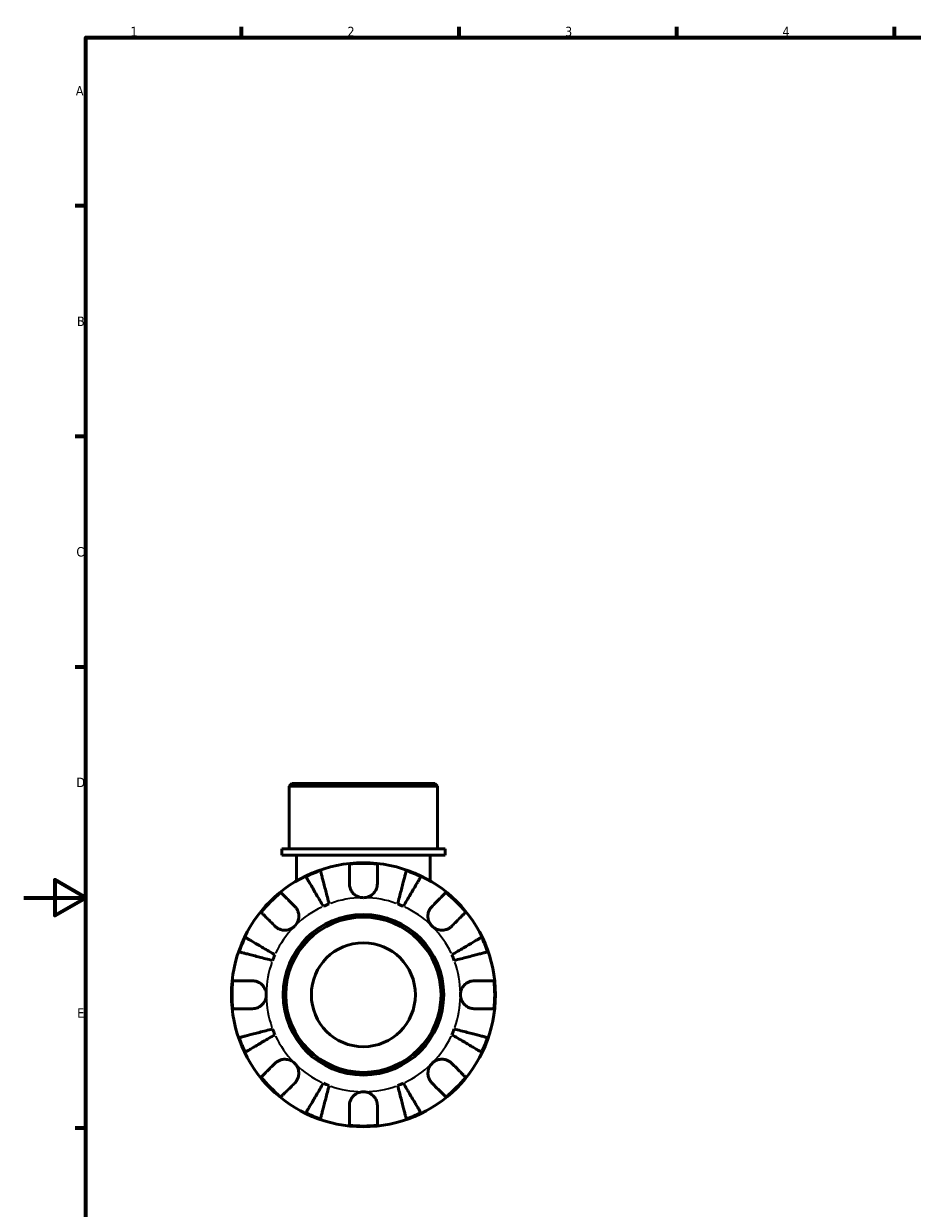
# Model space of a CAD drawing. Header units: millimetres. Extents: x 0 to 902, y -200 to 594.
# Tile 2 of 5: x 0 to 286, y 197 to 578. Entities that reach past the tile are written whole.
import ezdxf

# ---------------------------------------------------------------- set-up
doc = ezdxf.new("R2010")
doc.units = ezdxf.units.MM
for name, color, linetype, lineweight in [('Border (ANSI)', 7, 'Continuous', 70), ('Visible (ANSI)', 7, 'Continuous', 50), ('Visible Narrow (ANSI)', 7, 'Continuous', 35)]:
    doc.layers.add(name, color=color, linetype=linetype, lineweight=lineweight)
doc.styles.add('Note Text (ANSI)', font='tahoma.ttf')

# ---------------------------------------------------------------- blocks, each defined once
blk = doc.blocks.new('Borders Default Border')
at = {"layer": 'Border (ANSI)'}
for p, q in [((70.08, 574), (70.08, 577.45)), ((140.17, 574), (140.17, 577.45)), ((210.25, 574), (210.25, 577.45)), ((280.33, 574), (280.33, 577.45)), ((20, 519.75), (16.55, 519.75)), ((20, 445.5), (16.55, 445.5)), ((20, 371.25), (16.55, 371.25)), ((20, 222.75), (16.55, 222.75))]:
    blk.add_line(p, q, dxfattribs=at)
at = {"layer": 'Border (ANSI)', "flags": 128}
for points in [[(20, 20), (20, 574), (821, 574), (821, 20), (20, 20)], [(0, 297), (20, 297), (10, 302.77), (10, 291.23), (20, 297)]]:
    blk.add_lwpolyline(points, dxfattribs=at)
at = {"layer": 'Border (ANSI)', "color": 230, "true_color": 0xff0080, "char_height": 3.05, "attachment_point": 7, "style": 'Note Text (ANSI)'}
for s, insert in [('1', (34.35, 574.4)), ('2', (104.2, 574.4)), ('3', (174.26, 574.34)), ('4', (244.23, 574.4)), ('A', (16.78, 555.35)), ('B', (17.15, 481.1)), ('C', (16.95, 406.8)), ('D', (16.96, 332.6)), ('E', (17.21, 258.35))]:
    blk.add_mtext(s, dxfattribs=dict(at, insert=insert))

msp = doc.modelspace()

# ---------------------------------------------------------------- linework, layer by layer
at = {"layer": 'Visible (ANSI)'}
for p, q in [((86.279, 333.741), (85.429, 332.891)), ((133.232, 332.891), (85.429, 332.891)), ((85.429, 312.741), (85.429, 332.891)), ((86.279, 333.741), (132.382, 333.741)), ((132.382, 333.741), (133.232, 332.891)), ((133.232, 312.741), (133.232, 332.891)), ((135.622, 312.741), (83.039, 312.741)), ((83.039, 310.641), (83.039, 312.741)), ((135.622, 310.641), (83.039, 310.641)), ((87.819, 310.641), (87.819, 302.395)), ((130.842, 310.641), (130.842, 302.395)), ((135.622, 310.641), (135.622, 312.741))]:
    msp.add_line(p, q, dxfattribs=at)
for radius in [42.5, 25.85, 25, 16.731]:
    msp.add_circle((109.331, 265.741), radius, dxfattribs=at)
for radius, start, end in [(42.273, 109.05437, 115.94563), (42.273, 83.88919, 96.11081), (42.273, 64.05437, 70.94563), (42.273, 128.88919, 141.11081), (42.273, 38.88919, 51.11081), (31.25, 110.66622, 114.33378), (31.25, 65.66622, 69.33378), (42.273, 154.05437, 160.94563), (42.273, 19.05437, 25.94563), (31.25, 155.66622, 159.33378), (31.25, 20.66622, 24.33378), (42.273, 173.88919, 186.11081), (42.273, 353.88919, 6.11081), (42.273, 199.05437, 205.94563), (31.25, 200.66622, 204.33378), (31.25, 335.66622, 339.33378), (42.273, 334.05437, 340.94563), (42.273, 218.88919, 231.11081), (31.25, 245.66622, 249.33378), (31.25, 290.66622, 294.33378), (42.273, 308.88919, 321.11081), (42.273, 244.05437, 250.94563), (42.273, 289.05437, 295.94563), (42.273, 263.88919, 276.11081)]:
    msp.add_arc((109.331, 265.741), radius, start, end, dxfattribs=at)
for points, knots in [([(95.53, 305.698), (95.567, 305.555), (95.623, 305.34), (95.754, 304.831), (95.843, 304.489), (96.054, 303.673), (96.176, 303.2), (96.423, 302.247), (96.57, 301.679), (96.886, 300.456), (97.055, 299.8), (97.378, 298.552), (97.561, 297.844), (97.936, 296.396), (98.127, 295.657), (98.302, 294.98)], [0.2134337, 0.2134337, 0.2134337, 0.2134337, 0.41601, 0.41601, 0.6243485, 0.6243485, 0.832687, 0.832687, 1.0415719, 1.0415719, 1.2504568, 1.2504568, 1.4601279, 1.4601279, 1.6697991, 1.6697991, 1.6697991, 1.6697991]), ([(104.831, 301.491), (104.831, 301.992), (104.831, 302.5), (104.831, 303.616), (104.831, 304.205), (104.831, 305.191), (104.831, 305.68), (104.831, 306.524), (104.831, 306.879), (104.831, 307.404), (104.831, 307.626), (104.831, 307.774)], [5.50227189, 5.50227189, 5.50227189, 5.50227189, 5.66172607, 5.66172607, 5.87111315, 5.87111315, 6.07951382, 6.07951382, 6.28791448, 6.28791448, 6.49007585, 6.49007585, 6.49007585, 6.49007585]), ([(113.831, 307.774), (113.831, 307.626), (113.831, 307.404), (113.831, 306.879), (113.831, 306.524), (113.831, 305.68), (113.831, 305.191), (113.831, 304.205), (113.831, 303.616), (113.831, 302.5), (113.831, 301.992), (113.831, 301.491)], [0.21343841, 0.21343841, 0.21343841, 0.21343841, 0.41559978, 0.41559978, 0.62400044, 0.62400044, 0.8324011, 0.8324011, 1.04178819, 1.04178819, 1.20124236, 1.20124236, 1.20124236, 1.20124236]), ([(120.36, 294.98), (120.535, 295.657), (120.726, 296.396), (121.1, 297.844), (121.283, 298.552), (121.606, 299.8), (121.776, 300.456), (122.092, 301.679), (122.239, 302.247), (122.485, 303.2), (122.608, 303.673), (122.819, 304.489), (122.907, 304.831), (123.039, 305.34), (123.094, 305.555), (123.131, 305.698)], [5.0161165, 5.0161165, 5.0161165, 5.0161165, 5.2257877, 5.2257877, 5.4354588, 5.4354588, 5.6443437, 5.6443437, 5.8532286, 5.8532286, 6.0615671, 6.0615671, 6.2699056, 6.2699056, 6.472482, 6.472482, 6.472482, 6.472482]), ([(96.454, 294.215), (96.099, 294.817), (95.712, 295.475), (94.953, 296.763), (94.582, 297.394), (93.927, 298.505), (93.584, 299.088), (92.943, 300.176), (92.645, 300.682), (92.145, 301.53), (91.897, 301.951), (91.47, 302.677), (91.29, 302.982), (91.023, 303.435), (90.911, 303.626), (90.836, 303.753)], [5.0161165, 5.0161165, 5.0161165, 5.0161165, 5.2257877, 5.2257877, 5.4354588, 5.4354588, 5.6443437, 5.6443437, 5.8532286, 5.8532286, 6.0615671, 6.0615671, 6.2699056, 6.2699056, 6.472482, 6.472482, 6.472482, 6.472482]), ([(109.331, 296.991), (108.912, 296.991), (108.496, 297.05), (107.606, 297.304), (107.146, 297.525), (106.357, 298.083), (106.025, 298.404), (105.509, 299.083), (105.314, 299.426), (105.075, 300.01), (105.002, 300.24), (104.899, 300.681), (104.866, 300.891), (104.836, 301.232), (104.831, 301.362), (104.831, 301.491)], [0, 0, 0, 0, 0.1255823, 0.1255823, 0.27758688, 0.27758688, 0.41565829, 0.41565829, 0.53558864, 0.53558864, 0.6106285, 0.6106285, 0.67830711, 0.67830711, 0.7205994, 0.7205994, 0.7205994, 0.7205994]), ([(113.831, 301.491), (113.831, 301.282), (113.816, 301.071), (113.756, 300.649), (113.711, 300.439), (113.574, 299.969), (113.473, 299.712), (113.122, 299.017), (112.822, 298.607), (112.053, 297.865), (111.581, 297.554), (110.515, 297.11), (109.926, 296.991), (109.331, 296.991)], [-0.72877811, -0.72877811, -0.72877811, -0.72877811, -0.65864576, -0.65864576, -0.58948737, -0.58948737, -0.50282865, -0.50282865, -0.34782332, -0.34782332, -0.17870564, -0.17870564, 0, 0, 0, 0]), ([(127.826, 303.753), (127.751, 303.626), (127.638, 303.435), (127.372, 302.982), (127.192, 302.677), (126.764, 301.951), (126.516, 301.53), (126.017, 300.682), (125.719, 300.176), (125.078, 299.088), (124.734, 298.505), (124.08, 297.394), (123.708, 296.763), (122.949, 295.475), (122.562, 294.817), (122.207, 294.215)], [0.2134337, 0.2134337, 0.2134337, 0.2134337, 0.41601, 0.41601, 0.6243485, 0.6243485, 0.832687, 0.832687, 1.0415719, 1.0415719, 1.2504568, 1.2504568, 1.4601279, 1.4601279, 1.6697991, 1.6697991, 1.6697991, 1.6697991]), ([(82.791, 298.645), (82.896, 298.54), (83.053, 298.383), (83.424, 298.012), (83.675, 297.761), (84.271, 297.164), (84.617, 296.819), (85.315, 296.121), (85.731, 295.705), (86.52, 294.915), (86.88, 294.556), (87.234, 294.202)], [0.21343841, 0.21343841, 0.21343841, 0.21343841, 0.41559978, 0.41559978, 0.62400044, 0.62400044, 0.8324011, 0.8324011, 1.04178819, 1.04178819, 1.20124236, 1.20124236, 1.20124236, 1.20124236]), ([(131.428, 294.202), (131.782, 294.556), (132.141, 294.915), (132.93, 295.705), (133.347, 296.121), (134.044, 296.819), (134.39, 297.164), (134.987, 297.761), (135.237, 298.012), (135.609, 298.383), (135.766, 298.54), (135.87, 298.645)], [5.50227189, 5.50227189, 5.50227189, 5.50227189, 5.66172607, 5.66172607, 5.87111315, 5.87111315, 6.07951382, 6.07951382, 6.28791448, 6.28791448, 6.49007585, 6.49007585, 6.49007585, 6.49007585]), ([(87.234, 294.202), (87.323, 294.113), (87.409, 294.019), (87.677, 293.702), (87.843, 293.462), (88.139, 292.928), (88.265, 292.635), (88.491, 291.887), (88.557, 291.427), (88.544, 290.395), (88.43, 289.835), (87.987, 288.759), (87.655, 288.259), (87.234, 287.838)], [-0.72474413, -0.72474413, -0.72474413, -0.72474413, -0.68292689, -0.68292689, -0.58946764, -0.58946764, -0.49014387, -0.49014387, -0.34933517, -0.34933517, -0.17856496, -0.17856496, 0, 0, 0, 0]), ([(131.428, 287.838), (131.187, 288.08), (130.974, 288.347), (130.6, 288.946), (130.445, 289.277), (130.18, 290.089), (130.105, 290.575), (130.114, 291.526), (130.19, 291.981), (130.429, 292.714), (130.557, 293), (130.86, 293.526), (131.031, 293.764), (131.288, 294.058), (131.357, 294.131), (131.428, 294.202)], [0, 0, 0, 0, 0.10230486, 0.10230486, 0.2116531, 0.2116531, 0.35868741, 0.35868741, 0.49861539, 0.49861539, 0.59613895, 0.59613895, 0.69034298, 0.69034298, 0.72355027, 0.72355027, 0.72355027, 0.72355027]), ([(80.87, 287.838), (80.516, 288.192), (80.157, 288.552), (79.367, 289.341), (78.951, 289.757), (78.253, 290.455), (77.908, 290.801), (77.311, 291.397), (77.06, 291.648), (76.689, 292.019), (76.532, 292.176), (76.427, 292.281)], [5.50227189, 5.50227189, 5.50227189, 5.50227189, 5.66172607, 5.66172607, 5.87111315, 5.87111315, 6.07951382, 6.07951382, 6.28791448, 6.28791448, 6.49007585, 6.49007585, 6.49007585, 6.49007585]), ([(142.234, 292.281), (142.13, 292.176), (141.973, 292.019), (141.601, 291.648), (141.351, 291.397), (140.754, 290.801), (140.408, 290.455), (139.71, 289.757), (139.294, 289.341), (138.505, 288.552), (138.146, 288.192), (137.792, 287.838)], [0.21343841, 0.21343841, 0.21343841, 0.21343841, 0.41559978, 0.41559978, 0.62400044, 0.62400044, 0.8324011, 0.8324011, 1.04178819, 1.04178819, 1.20124236, 1.20124236, 1.20124236, 1.20124236]), ([(87.234, 287.838), (86.992, 287.597), (86.725, 287.384), (86.126, 287.011), (85.795, 286.856), (84.983, 286.591), (84.497, 286.516), (83.546, 286.525), (83.091, 286.601), (82.358, 286.839), (82.072, 286.967), (81.546, 287.27), (81.308, 287.442), (81.014, 287.698), (80.941, 287.767), (80.87, 287.838)], [0, 0, 0, 0, 0.10230486, 0.10230486, 0.2116531, 0.2116531, 0.35868741, 0.35868741, 0.49861539, 0.49861539, 0.59613895, 0.59613895, 0.69034298, 0.69034298, 0.72355027, 0.72355027, 0.72355027, 0.72355027]), ([(137.792, 287.838), (137.703, 287.749), (137.609, 287.663), (137.292, 287.395), (137.052, 287.229), (136.518, 286.933), (136.224, 286.807), (135.477, 286.581), (135.017, 286.515), (133.985, 286.528), (133.424, 286.642), (132.349, 287.085), (131.849, 287.417), (131.428, 287.838)], [-0.72474413, -0.72474413, -0.72474413, -0.72474413, -0.68292689, -0.68292689, -0.58946764, -0.58946764, -0.49014387, -0.49014387, -0.34933517, -0.34933517, -0.17856496, -0.17856496, 0, 0, 0, 0]), ([(71.319, 284.236), (71.446, 284.161), (71.637, 284.049), (72.09, 283.782), (72.395, 283.602), (73.121, 283.175), (73.542, 282.927), (74.39, 282.427), (74.896, 282.129), (75.984, 281.488), (76.567, 281.145), (77.678, 280.49), (78.309, 280.119), (79.597, 279.36), (80.255, 278.973), (80.857, 278.618)], [0.2134337, 0.2134337, 0.2134337, 0.2134337, 0.41601, 0.41601, 0.6243485, 0.6243485, 0.832687, 0.832687, 1.0415719, 1.0415719, 1.2504568, 1.2504568, 1.4601279, 1.4601279, 1.6697991, 1.6697991, 1.6697991, 1.6697991]), ([(137.804, 278.618), (138.407, 278.973), (139.064, 279.36), (140.353, 280.119), (140.983, 280.49), (142.094, 281.145), (142.677, 281.488), (143.766, 282.129), (144.272, 282.427), (145.12, 282.927), (145.541, 283.175), (146.267, 283.602), (146.572, 283.782), (147.024, 284.049), (147.215, 284.161), (147.343, 284.236)], [5.0161165, 5.0161165, 5.0161165, 5.0161165, 5.2257877, 5.2257877, 5.4354588, 5.4354588, 5.6443437, 5.6443437, 5.8532286, 5.8532286, 6.0615671, 6.0615671, 6.2699056, 6.2699056, 6.472482, 6.472482, 6.472482, 6.472482]), ([(80.092, 276.77), (79.415, 276.945), (78.676, 277.136), (77.228, 277.511), (76.52, 277.694), (75.272, 278.017), (74.616, 278.186), (73.393, 278.502), (72.825, 278.649), (71.872, 278.896), (71.399, 279.018), (70.583, 279.229), (70.241, 279.318), (69.732, 279.449), (69.517, 279.505), (69.374, 279.542)], [5.0161165, 5.0161165, 5.0161165, 5.0161165, 5.2257877, 5.2257877, 5.4354588, 5.4354588, 5.6443437, 5.6443437, 5.8532286, 5.8532286, 6.0615671, 6.0615671, 6.2699056, 6.2699056, 6.472482, 6.472482, 6.472482, 6.472482]), ([(149.287, 279.542), (149.144, 279.505), (148.929, 279.449), (148.421, 279.318), (148.078, 279.229), (147.262, 279.018), (146.789, 278.896), (145.836, 278.649), (145.268, 278.502), (144.045, 278.186), (143.39, 278.017), (142.141, 277.694), (141.433, 277.511), (139.986, 277.136), (139.246, 276.945), (138.57, 276.77)], [0.2134337, 0.2134337, 0.2134337, 0.2134337, 0.41601, 0.41601, 0.6243485, 0.6243485, 0.832687, 0.832687, 1.0415719, 1.0415719, 1.2504568, 1.2504568, 1.4601279, 1.4601279, 1.6697991, 1.6697991, 1.6697991, 1.6697991]), ([(67.298, 270.241), (67.446, 270.241), (67.668, 270.241), (68.193, 270.241), (68.548, 270.241), (69.392, 270.241), (69.881, 270.241), (70.867, 270.241), (71.456, 270.241), (72.572, 270.241), (73.08, 270.241), (73.581, 270.241)], [0.21343841, 0.21343841, 0.21343841, 0.21343841, 0.41559978, 0.41559978, 0.62400044, 0.62400044, 0.8324011, 0.8324011, 1.04178819, 1.04178819, 1.20124236, 1.20124236, 1.20124236, 1.20124236]), ([(73.581, 270.241), (73.736, 270.241), (73.892, 270.233), (74.312, 270.189), (74.576, 270.138), (75.127, 269.978), (75.412, 269.863), (76.099, 269.5), (76.478, 269.217), (77.202, 268.472), (77.516, 267.996), (77.963, 266.924), (78.081, 266.336), (78.081, 265.741)], [-0.71968867, -0.71968867, -0.71968867, -0.71968867, -0.66913349, -0.66913349, -0.58448293, -0.58448293, -0.49008499, -0.49008499, -0.34765985, -0.34765985, -0.17827673, -0.17827673, 0, 0, 0, 0]), ([(140.581, 265.741), (140.581, 266.142), (140.634, 266.541), (140.857, 267.355), (141.036, 267.762), (141.58, 268.628), (141.979, 269.051), (142.746, 269.607), (143.071, 269.784), (143.67, 270.024), (143.936, 270.102), (144.482, 270.21), (144.762, 270.238), (145.052, 270.241), (145.066, 270.241), (145.081, 270.241)], [-3.12621297, -3.12621297, -3.12621297, -3.12621297, -3.00592131, -3.00592131, -2.87295675, -2.87295675, -2.69789372, -2.69789372, -2.58338701, -2.58338701, -2.49547573, -2.49547573, -2.40310236, -2.40310236, -2.39831682, -2.39831682, -2.39831682, -2.39831682]), ([(145.081, 270.241), (145.581, 270.241), (146.089, 270.241), (147.205, 270.241), (147.794, 270.241), (148.781, 270.241), (149.27, 270.241), (150.114, 270.241), (150.468, 270.241), (150.993, 270.241), (151.215, 270.241), (151.363, 270.241)], [5.50227189, 5.50227189, 5.50227189, 5.50227189, 5.66172607, 5.66172607, 5.87111315, 5.87111315, 6.07951382, 6.07951382, 6.28791448, 6.28791448, 6.49007585, 6.49007585, 6.49007585, 6.49007585]), ([(78.081, 265.741), (78.081, 265.34), (78.027, 264.941), (77.805, 264.127), (77.625, 263.72), (77.082, 262.855), (76.683, 262.431), (75.915, 261.876), (75.59, 261.698), (74.991, 261.459), (74.726, 261.381), (74.179, 261.272), (73.899, 261.244), (73.609, 261.241), (73.595, 261.241), (73.581, 261.241)], [-3.12621297, -3.12621297, -3.12621297, -3.12621297, -3.00592131, -3.00592131, -2.87295675, -2.87295675, -2.69789372, -2.69789372, -2.58338701, -2.58338701, -2.49547573, -2.49547573, -2.40310236, -2.40310236, -2.39831682, -2.39831682, -2.39831682, -2.39831682]), ([(145.081, 261.241), (144.926, 261.241), (144.769, 261.249), (144.349, 261.293), (144.086, 261.344), (143.534, 261.505), (143.249, 261.619), (142.563, 261.982), (142.183, 262.266), (141.459, 263.011), (141.145, 263.487), (140.698, 264.558), (140.581, 265.147), (140.581, 265.741)], [-0.71968867, -0.71968867, -0.71968867, -0.71968867, -0.66913349, -0.66913349, -0.58448293, -0.58448293, -0.49008499, -0.49008499, -0.34765985, -0.34765985, -0.17827673, -0.17827673, 0, 0, 0, 0]), ([(73.581, 261.241), (73.08, 261.241), (72.572, 261.241), (71.456, 261.241), (70.867, 261.241), (69.881, 261.241), (69.392, 261.241), (68.548, 261.241), (68.193, 261.241), (67.668, 261.241), (67.446, 261.241), (67.298, 261.241)], [5.50227189, 5.50227189, 5.50227189, 5.50227189, 5.66172607, 5.66172607, 5.87111315, 5.87111315, 6.07951382, 6.07951382, 6.28791448, 6.28791448, 6.49007585, 6.49007585, 6.49007585, 6.49007585]), ([(151.363, 261.241), (151.215, 261.241), (150.993, 261.241), (150.468, 261.241), (150.114, 261.241), (149.27, 261.241), (148.781, 261.241), (147.794, 261.241), (147.205, 261.241), (146.089, 261.241), (145.581, 261.241), (145.081, 261.241)], [0.21343841, 0.21343841, 0.21343841, 0.21343841, 0.41559978, 0.41559978, 0.62400044, 0.62400044, 0.8324011, 0.8324011, 1.04178819, 1.04178819, 1.20124236, 1.20124236, 1.20124236, 1.20124236]), ([(69.374, 251.941), (69.517, 251.978), (69.732, 252.033), (70.241, 252.165), (70.583, 252.253), (71.399, 252.464), (71.872, 252.587), (72.825, 252.833), (73.393, 252.98), (74.616, 253.296), (75.272, 253.466), (76.52, 253.789), (77.228, 253.972), (78.676, 254.346), (79.415, 254.537), (80.092, 254.712)], [0.2134337, 0.2134337, 0.2134337, 0.2134337, 0.41601, 0.41601, 0.6243485, 0.6243485, 0.832687, 0.832687, 1.0415719, 1.0415719, 1.2504568, 1.2504568, 1.4601279, 1.4601279, 1.6697991, 1.6697991, 1.6697991, 1.6697991]), ([(80.857, 252.865), (80.255, 252.51), (79.597, 252.123), (78.309, 251.364), (77.678, 250.992), (76.567, 250.338), (75.984, 249.994), (74.896, 249.353), (74.39, 249.055), (73.542, 248.556), (73.121, 248.308), (72.395, 247.88), (72.09, 247.7), (71.637, 247.434), (71.446, 247.321), (71.319, 247.246)], [5.0161165, 5.0161165, 5.0161165, 5.0161165, 5.2257877, 5.2257877, 5.4354588, 5.4354588, 5.6443437, 5.6443437, 5.8532286, 5.8532286, 6.0615671, 6.0615671, 6.2699056, 6.2699056, 6.472482, 6.472482, 6.472482, 6.472482]), ([(147.343, 247.246), (147.215, 247.321), (147.024, 247.434), (146.572, 247.7), (146.267, 247.88), (145.541, 248.308), (145.12, 248.556), (144.272, 249.055), (143.766, 249.353), (142.677, 249.994), (142.094, 250.338), (140.983, 250.992), (140.353, 251.364), (139.064, 252.123), (138.407, 252.51), (137.804, 252.865)], [0.2134337, 0.2134337, 0.2134337, 0.2134337, 0.41601, 0.41601, 0.6243485, 0.6243485, 0.832687, 0.832687, 1.0415719, 1.0415719, 1.2504568, 1.2504568, 1.4601279, 1.4601279, 1.6697991, 1.6697991, 1.6697991, 1.6697991]), ([(138.57, 254.712), (139.246, 254.537), (139.986, 254.346), (141.433, 253.972), (142.141, 253.789), (143.39, 253.466), (144.045, 253.296), (145.268, 252.98), (145.836, 252.833), (146.789, 252.587), (147.262, 252.464), (148.078, 252.253), (148.421, 252.165), (148.929, 252.033), (149.144, 251.978), (149.287, 251.941)], [5.0161165, 5.0161165, 5.0161165, 5.0161165, 5.2257877, 5.2257877, 5.4354588, 5.4354588, 5.6443437, 5.6443437, 5.8532286, 5.8532286, 6.0615671, 6.0615671, 6.2699056, 6.2699056, 6.472482, 6.472482, 6.472482, 6.472482]), ([(80.87, 243.644), (80.959, 243.733), (81.053, 243.82), (81.37, 244.087), (81.61, 244.254), (82.144, 244.55), (82.437, 244.675), (83.185, 244.902), (83.645, 244.968), (84.677, 244.954), (85.237, 244.84), (86.313, 244.398), (86.813, 244.065), (87.234, 243.644)], [-0.72474413, -0.72474413, -0.72474413, -0.72474413, -0.68292689, -0.68292689, -0.58946764, -0.58946764, -0.49014387, -0.49014387, -0.34933517, -0.34933517, -0.17856496, -0.17856496, 0, 0, 0, 0]), ([(131.428, 243.644), (131.669, 243.885), (131.937, 244.098), (132.535, 244.472), (132.866, 244.627), (133.678, 244.892), (134.164, 244.967), (135.115, 244.958), (135.57, 244.882), (136.304, 244.643), (136.589, 244.515), (137.115, 244.212), (137.353, 244.041), (137.647, 243.784), (137.721, 243.715), (137.792, 243.644)], [0, 0, 0, 0, 0.10230486, 0.10230486, 0.2116531, 0.2116531, 0.35868741, 0.35868741, 0.49861539, 0.49861539, 0.59613895, 0.59613895, 0.69034298, 0.69034298, 0.72355027, 0.72355027, 0.72355027, 0.72355027]), ([(76.427, 239.202), (76.532, 239.306), (76.689, 239.463), (77.06, 239.835), (77.311, 240.085), (77.908, 240.682), (78.253, 241.028), (78.951, 241.725), (79.367, 242.142), (80.157, 242.931), (80.516, 243.29), (80.87, 243.644)], [0.21343841, 0.21343841, 0.21343841, 0.21343841, 0.41559978, 0.41559978, 0.62400044, 0.62400044, 0.8324011, 0.8324011, 1.04178819, 1.04178819, 1.20124236, 1.20124236, 1.20124236, 1.20124236]), ([(87.234, 243.644), (87.475, 243.403), (87.688, 243.135), (88.061, 242.537), (88.216, 242.206), (88.481, 241.394), (88.556, 240.908), (88.547, 239.957), (88.471, 239.502), (88.233, 238.768), (88.105, 238.483), (87.802, 237.957), (87.63, 237.719), (87.374, 237.425), (87.305, 237.351), (87.234, 237.28)], [0, 0, 0, 0, 0.10230486, 0.10230486, 0.2116531, 0.2116531, 0.35868741, 0.35868741, 0.49861539, 0.49861539, 0.59613895, 0.59613895, 0.69034298, 0.69034298, 0.72355027, 0.72355027, 0.72355027, 0.72355027]), ([(131.428, 237.28), (131.339, 237.369), (131.252, 237.463), (130.985, 237.78), (130.818, 238.02), (130.522, 238.554), (130.397, 238.848), (130.17, 239.595), (130.104, 240.055), (130.118, 241.087), (130.232, 241.648), (130.674, 242.723), (131.007, 243.223), (131.428, 243.644)], [-0.72474413, -0.72474413, -0.72474413, -0.72474413, -0.68292689, -0.68292689, -0.58946764, -0.58946764, -0.49014387, -0.49014387, -0.34933517, -0.34933517, -0.17856496, -0.17856496, 0, 0, 0, 0]), ([(137.792, 243.644), (138.146, 243.29), (138.505, 242.931), (139.294, 242.142), (139.71, 241.725), (140.408, 241.028), (140.754, 240.682), (141.351, 240.085), (141.601, 239.835), (141.973, 239.463), (142.13, 239.306), (142.234, 239.202)], [5.50227189, 5.50227189, 5.50227189, 5.50227189, 5.66172607, 5.66172607, 5.87111315, 5.87111315, 6.07951382, 6.07951382, 6.28791448, 6.28791448, 6.49007585, 6.49007585, 6.49007585, 6.49007585]), ([(87.234, 237.28), (86.88, 236.926), (86.52, 236.567), (85.731, 235.778), (85.315, 235.362), (84.617, 234.664), (84.271, 234.318), (83.675, 233.721), (83.424, 233.471), (83.053, 233.099), (82.896, 232.942), (82.791, 232.838)], [5.50227189, 5.50227189, 5.50227189, 5.50227189, 5.66172607, 5.66172607, 5.87111315, 5.87111315, 6.07951382, 6.07951382, 6.28791448, 6.28791448, 6.49007585, 6.49007585, 6.49007585, 6.49007585]), ([(90.836, 227.729), (90.911, 227.857), (91.023, 228.048), (91.29, 228.5), (91.47, 228.805), (91.897, 229.531), (92.145, 229.952), (92.645, 230.8), (92.943, 231.306), (93.584, 232.395), (93.927, 232.978), (94.582, 234.089), (94.953, 234.719), (95.712, 236.008), (96.099, 236.665), (96.454, 237.268)], [0.2134337, 0.2134337, 0.2134337, 0.2134337, 0.41601, 0.41601, 0.6243485, 0.6243485, 0.832687, 0.832687, 1.0415719, 1.0415719, 1.2504568, 1.2504568, 1.4601279, 1.4601279, 1.6697991, 1.6697991, 1.6697991, 1.6697991]), ([(122.207, 237.268), (122.562, 236.665), (122.949, 236.008), (123.708, 234.719), (124.08, 234.089), (124.734, 232.978), (125.078, 232.395), (125.719, 231.306), (126.017, 230.8), (126.516, 229.952), (126.764, 229.531), (127.192, 228.805), (127.372, 228.5), (127.638, 228.048), (127.751, 227.857), (127.826, 227.729)], [5.0161165, 5.0161165, 5.0161165, 5.0161165, 5.2257877, 5.2257877, 5.4354588, 5.4354588, 5.6443437, 5.6443437, 5.8532286, 5.8532286, 6.0615671, 6.0615671, 6.2699056, 6.2699056, 6.472482, 6.472482, 6.472482, 6.472482]), ([(135.87, 232.838), (135.766, 232.942), (135.609, 233.099), (135.237, 233.471), (134.987, 233.721), (134.39, 234.318), (134.044, 234.664), (133.347, 235.362), (132.93, 235.778), (132.141, 236.567), (131.782, 236.926), (131.428, 237.28)], [0.21343841, 0.21343841, 0.21343841, 0.21343841, 0.41559978, 0.41559978, 0.62400044, 0.62400044, 0.8324011, 0.8324011, 1.04178819, 1.04178819, 1.20124236, 1.20124236, 1.20124236, 1.20124236]), ([(98.302, 236.502), (98.127, 235.826), (97.936, 235.086), (97.561, 233.639), (97.378, 232.93), (97.055, 231.682), (96.886, 231.027), (96.57, 229.804), (96.423, 229.236), (96.176, 228.283), (96.054, 227.81), (95.843, 226.994), (95.754, 226.651), (95.623, 226.143), (95.567, 225.928), (95.53, 225.785)], [5.0161165, 5.0161165, 5.0161165, 5.0161165, 5.2257877, 5.2257877, 5.4354588, 5.4354588, 5.6443437, 5.6443437, 5.8532286, 5.8532286, 6.0615671, 6.0615671, 6.2699056, 6.2699056, 6.472482, 6.472482, 6.472482, 6.472482]), ([(104.831, 229.991), (104.831, 230.146), (104.839, 230.303), (104.883, 230.723), (104.934, 230.986), (105.094, 231.538), (105.209, 231.823), (105.572, 232.509), (105.855, 232.889), (106.6, 233.613), (107.076, 233.927), (108.148, 234.374), (108.736, 234.491), (109.331, 234.491)], [-0.71968867, -0.71968867, -0.71968867, -0.71968867, -0.66913349, -0.66913349, -0.58448293, -0.58448293, -0.49008499, -0.49008499, -0.34765985, -0.34765985, -0.17827673, -0.17827673, 0, 0, 0, 0]), ([(109.331, 234.491), (109.732, 234.491), (110.131, 234.438), (110.945, 234.215), (111.352, 234.036), (112.217, 233.492), (112.641, 233.093), (113.196, 232.326), (113.374, 232.001), (113.613, 231.402), (113.691, 231.136), (113.8, 230.59), (113.828, 230.31), (113.831, 230.02), (113.831, 230.006), (113.831, 229.991)], [-3.12621297, -3.12621297, -3.12621297, -3.12621297, -3.00592131, -3.00592131, -2.87295675, -2.87295675, -2.69789372, -2.69789372, -2.58338701, -2.58338701, -2.49547573, -2.49547573, -2.40310236, -2.40310236, -2.39831682, -2.39831682, -2.39831682, -2.39831682]), ([(123.131, 225.785), (123.094, 225.928), (123.039, 226.143), (122.907, 226.651), (122.819, 226.994), (122.608, 227.81), (122.485, 228.283), (122.239, 229.236), (122.092, 229.804), (121.776, 231.027), (121.606, 231.682), (121.283, 232.93), (121.1, 233.639), (120.726, 235.086), (120.535, 235.826), (120.36, 236.502)], [0.2134337, 0.2134337, 0.2134337, 0.2134337, 0.41601, 0.41601, 0.6243485, 0.6243485, 0.832687, 0.832687, 1.0415719, 1.0415719, 1.2504568, 1.2504568, 1.4601279, 1.4601279, 1.6697991, 1.6697991, 1.6697991, 1.6697991]), ([(104.831, 223.709), (104.831, 223.857), (104.831, 224.079), (104.831, 224.604), (104.831, 224.958), (104.831, 225.802), (104.831, 226.291), (104.831, 227.278), (104.831, 227.867), (104.831, 228.983), (104.831, 229.491), (104.831, 229.991)], [0.21343841, 0.21343841, 0.21343841, 0.21343841, 0.41559978, 0.41559978, 0.62400044, 0.62400044, 0.8324011, 0.8324011, 1.04178819, 1.04178819, 1.20124236, 1.20124236, 1.20124236, 1.20124236]), ([(113.831, 229.991), (113.831, 229.491), (113.831, 228.983), (113.831, 227.867), (113.831, 227.278), (113.831, 226.291), (113.831, 225.802), (113.831, 224.958), (113.831, 224.604), (113.831, 224.079), (113.831, 223.857), (113.831, 223.709)], [5.50227189, 5.50227189, 5.50227189, 5.50227189, 5.66172607, 5.66172607, 5.87111315, 5.87111315, 6.07951382, 6.07951382, 6.28791448, 6.28791448, 6.49007585, 6.49007585, 6.49007585, 6.49007585])]:
    msp.add_open_spline(points, degree=3, knots=knots, dxfattribs=at)
at = {"layer": 'Visible Narrow (ANSI)'}
for start, end in [(115.36709, 133.96669), (91.03331, 109.63291), (70.36709, 88.96669), (46.03331, 64.63291), (136.03331, 154.63291), (25.36709, 43.96669), (160.36709, 178.96669), (1.03331, 19.63291), (181.03331, 199.63291), (340.36709, 358.96669), (205.36709, 223.96669), (316.03331, 334.63291), (226.03331, 244.63291), (295.36709, 313.96669), (250.36709, 268.96669), (271.03331, 289.63291)]:
    msp.add_arc((109.331, 265.741), 31.25, start, end, dxfattribs=at)

# ---------------------------------------------------------------- block references
msp.add_blockref('Borders Default Border', (0, 0))

doc.saveas('drawing.dxf')
